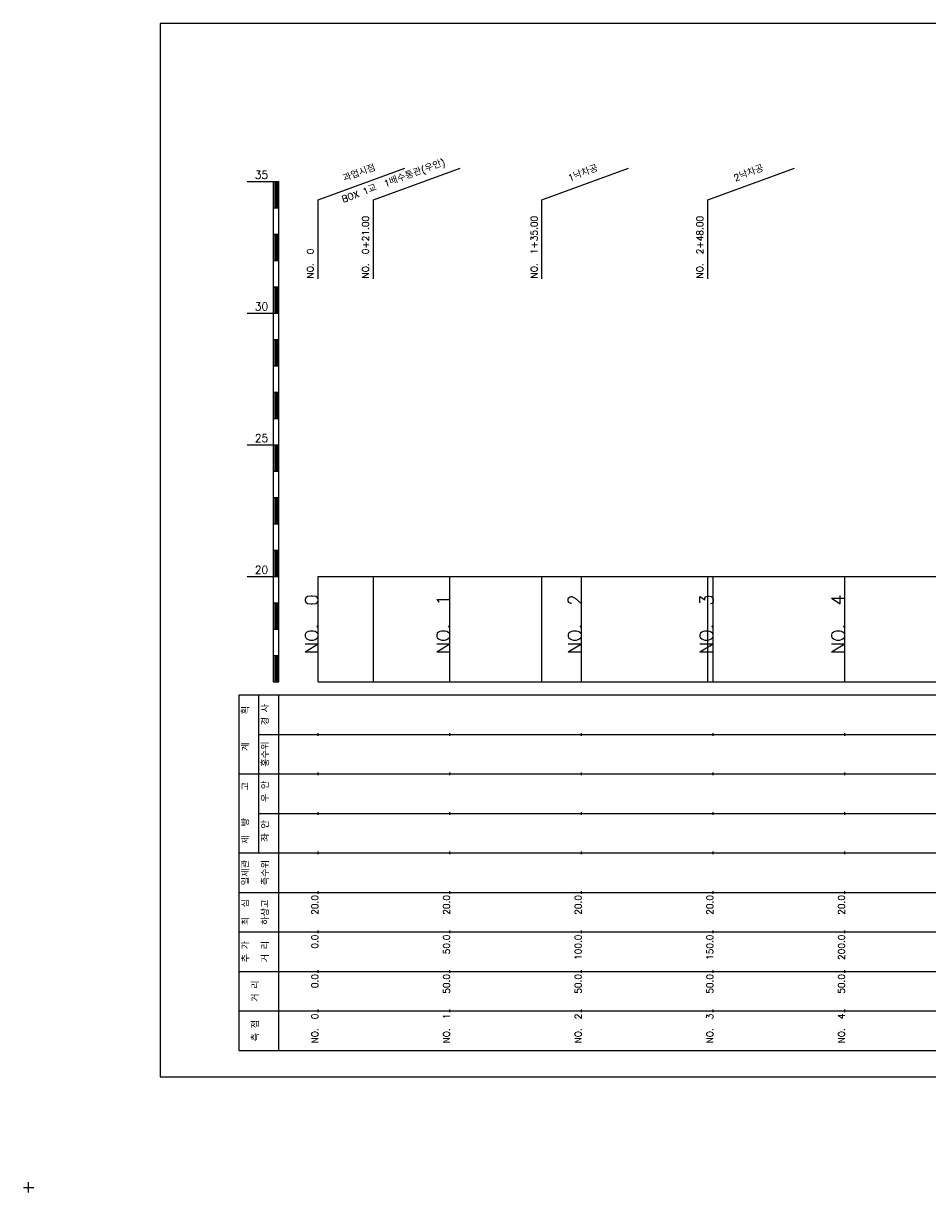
# Model space of a CAD drawing. Extents: x -2 to 685, y -2 to 1891.
# Tile 1 of 8: x -2 to 342, y -2 to 442. Entities that reach past the tile are written whole.
import ezdxf
from ezdxf.enums import TextEntityAlignment as Align

# ---------------------------------------------------------------- set-up
doc = ezdxf.new("R2010")
doc.units = 0
doc.header["$LTSCALE"] = 5
for name, color, linetype in [('BOX', 5, 'CONTINUOUS'), ('DT1', 3, 'CONTINUOUS'), ('LT1', 4, 'CONTINUOUS'), ('ST1', 7, 'CONTINUOUS')]:
    doc.layers.add(name, color=color, linetype=linetype)
doc.styles.add('GHS', font='ROMANS.shx', dxfattribs={"bigfont": 'GHS.shx'})

msp = doc.modelspace()

# ---------------------------------------------------------------- linework, layer by layer
at = {"layer": 'BOX'}
msp.add_lwpolyline([(50, 42), (650, 42), (650, 442), (50, 442), (50, 42)], dxfattribs=at)
at = {"layer": 'LT1', "linetype": 'CONTINUOUS'}
for p, q in [((110, 375), (142.89, 386.97)), ((131, 375), (163.89, 386.97)), ((195, 375), (227.89, 386.97)), ((258, 375), (290.89, 386.97)), ((110, 345), (110, 375)), ((131, 345), (131, 375)), ((195, 345), (195, 375)), ((258, 345), (258, 375))]:
    msp.add_line(p, q, dxfattribs=at)
at = {"layer": 'LT1'}
for p, q in [((83, 382), (93, 382)), ((93, 192), (93, 382)), ((93, 382), (95, 382)), ((95, 192), (95, 382)), ((93.5, 381.8), (93.5, 372.2)), ((94, 381.8), (94, 372.2)), ((94.5, 381.8), (94.5, 372.2)), ((93, 372), (95, 372)), ((93, 362), (95, 362)), ((93.5, 361.8), (93.5, 352.2)), ((94, 361.8), (94, 352.2)), ((94.5, 361.8), (94.5, 352.2)), ((93, 352), (95, 352)), ((93, 342), (95, 342)), ((93.5, 341.8), (93.5, 332.2)), ((94, 341.8), (94, 332.2)), ((94.5, 341.8), (94.5, 332.2)), ((83, 332), (93, 332)), ((93, 332), (95, 332)), ((93, 322), (95, 322)), ((93.5, 321.8), (93.5, 312.2)), ((94, 321.8), (94, 312.2)), ((94.5, 321.8), (94.5, 312.2)), ((93, 312), (95, 312)), ((93, 302), (95, 302)), ((93.5, 301.8), (93.5, 292.2)), ((94, 301.8), (94, 292.2)), ((94.5, 301.8), (94.5, 292.2)), ((93, 292), (95, 292)), ((83, 282), (93, 282)), ((93, 282), (95, 282)), ((93.5, 281.8), (93.5, 272.2)), ((94, 281.8), (94, 272.2)), ((94.5, 281.8), (94.5, 272.2)), ((93, 272), (95, 272)), ((93, 262), (95, 262)), ((93.5, 261.8), (93.5, 252.2)), ((94, 261.8), (94, 252.2)), ((94.5, 261.8), (94.5, 252.2)), ((93, 252), (95, 252)), ((93, 242), (95, 242)), ((93.5, 241.8), (93.5, 232.2)), ((94, 241.8), (94, 232.2)), ((94.5, 241.8), (94.5, 232.2)), ((83, 232), (93, 232)), ((93, 232), (95, 232)), ((110, 192), (110, 232)), ((131, 192), (131, 232)), ((160, 192), (160, 232)), ((195, 192), (195, 232)), ((210, 192), (210, 232)), ((258, 192), (258, 232)), ((260, 192), (260, 232)), ((310, 192), (310, 232)), ((110, 225.69), (110, 226.69)), ((160, 225.69), (160, 226.69)), ((210, 225.69), (210, 226.69)), ((260, 225.69), (260, 226.69)), ((310, 225.69), (310, 226.69)), ((93, 222), (95, 222)), ((93.5, 221.8), (93.5, 212.2)), ((94, 221.8), (94, 212.2)), ((94.5, 221.8), (94.5, 212.2)), ((93, 212), (95, 212)), ((93, 202), (95, 202)), ((93.5, 201.8), (93.5, 192.2)), ((94, 201.8), (94, 192.2)), ((94.5, 201.8), (94.5, 192.2)), ((93, 192), (95, 192)), ((110, 192), (610, 192)), ((110, 171.5), (110, 172.5)), ((160, 171.5), (160, 172.5)), ((210, 171.5), (210, 172.5)), ((260, 171.5), (260, 172.5)), ((310, 171.5), (310, 172.5)), ((110, 156.5), (110, 157.5)), ((160, 156.5), (160, 157.5)), ((210, 156.5), (210, 157.5)), ((260, 156.5), (260, 157.5)), ((310, 156.5), (310, 157.5)), ((110, 141.5), (110, 142.5)), ((160, 141.5), (160, 142.5)), ((210, 141.5), (210, 142.5)), ((260, 141.5), (260, 142.5)), ((310, 141.5), (310, 142.5)), ((110, 126.5), (110, 127.5)), ((160, 126.5), (160, 127.5)), ((210, 126.5), (210, 127.5)), ((260, 126.5), (260, 127.5)), ((310, 126.5), (310, 127.5)), ((110, 111.5), (110, 112.5)), ((160, 111.5), (160, 112.5)), ((210, 111.5), (210, 112.5)), ((260, 111.5), (260, 112.5)), ((310, 111.5), (310, 112.5)), ((110, 96.5), (110, 97.5)), ((160, 96.5), (160, 97.5)), ((210, 96.5), (210, 97.5)), ((260, 96.5), (260, 97.5)), ((310, 96.5), (310, 97.5)), ((110, 81.5), (110, 82.5)), ((160, 81.5), (160, 82.5)), ((210, 81.5), (210, 82.5)), ((260, 81.5), (260, 82.5)), ((310, 81.5), (310, 82.5)), ((110, 66.5), (110, 67.5)), ((160, 66.5), (160, 67.5)), ((210, 66.5), (210, 67.5)), ((260, 66.5), (260, 67.5)), ((310, 66.5), (310, 67.5))]:
    msp.add_line(p, q, dxfattribs=at)
msp.add_lwpolyline([(110, 232), (160, 232), (210, 232), (260, 232), (310, 232), (360, 232), (410, 232), (460, 232), (510, 232), (560, 232), (610, 232)], dxfattribs=at)
at = {"layer": 'ST1'}
for p, q in [((80, 52), (80, 187)), ((80, 187), (623, 187)), ((87.5, 157), (87.5, 187)), ((95, 52), (95, 187)), ((87.5, 172), (623, 172)), ((80, 157), (623, 157)), ((87.5, 127), (87.5, 157)), ((87.5, 142), (623, 142)), ((80, 127), (623, 127)), ((80, 112), (623, 112)), ((80, 97), (623, 97)), ((80, 82), (623, 82)), ((80, 67), (623, 67)), ((80, 52), (623, 52)), ((-2, 0), (2, 0)), ((0, -2), (0, 2))]:
    msp.add_line(p, q, dxfattribs=at)

# ---------------------------------------------------------------- texts
at = {"layer": 'DT1', "linetype": 'CONTINUOUS', "style": 'GHS'}
for s, rotation, p in [('과업시점', 20, (126, 383.99)), ('1배수통관(우안)', 20, (147, 383.99)), ('1낙차공', 20, (211, 383.99)), ('2낙차공', 20, (274, 383.99)), ('BOX 1교', 20, (126, 376.29)), ('경 사', 90, (91.25, 179.5)), ('  획', 90, (83.75, 179.5)), ('홍수위', 90, (91.25, 164.5)), ('   계', 90, (83.75, 164.5)), ('   고', 90, (83.75, 149.5)), (' 우 안', 90, (91.25, 149.5)), (' 제  방', 90, (83.75, 134.5)), (' 좌 안', 90, (91.25, 134.5)), ('일제관', 90, (83.75, 119.5)), ('측수위', 90, (91.25, 119.5)), ('최  심', 90, (83.75, 104.5)), ('하상고', 90, (91.25, 104.5)), ('추 가', 90, (83.75, 89.5)), ('거 리', 90, (91.25, 89.5)), ('거 리', 90, (87.5, 74.5)), ('측 점', 90, (87.5, 59.5))]:
    msp.add_text(s, height=2.5, rotation=rotation, dxfattribs=at).set_placement(p, align=Align.CENTER)
at = {"layer": 'DT1', "style": 'GHS'}
for s, p in [('35', (91, 383)), ('30', (91, 333)), ('25', (91, 283)), ('20', (91, 233))]:
    msp.add_text(s, height=3, dxfattribs=at).set_placement(p, align=Align.RIGHT)
at = {"layer": 'DT1', "linetype": 'CONTINUOUS', "style": 'GHS'}
for s, p in [('NO.  0+21.00 ', (129.25, 345.12)), ('NO.  1+35.00 ', (193.25, 345.12)), ('NO.  2+48.00 ', (256.25, 345.12)), ('NO.  0 ', (108.25, 345.12))]:
    msp.add_text(s, height=2.5, rotation=90, dxfattribs=at).set_placement(p)
at = {"layer": 'DT1', "style": 'GHS'}
for s, height, p in [('NO.  0', 5, (110, 225.19)), ('NO.  1', 5, (160, 225.19)), ('NO.  2', 5, (210, 225.19)), ('NO.  3', 5, (260, 225.19)), ('NO.  4', 5, (310, 225.19)), (' 20.0', 2.5, (110, 111)), (' 20.0', 2.5, (160, 111)), (' 20.0', 2.5, (210, 111)), (' 20.0', 2.5, (260, 111)), (' 20.0', 2.5, (310, 111)), ('     0.0', 2.5, (110, 96)), ('    50.0', 2.5, (160, 96)), ('   100.0', 2.5, (210, 96)), ('   150.0', 2.5, (260, 96)), ('   200.0', 2.5, (310, 96)), ('   0.0', 2.5, (110, 81)), ('  50.0', 2.5, (160, 81)), ('  50.0', 2.5, (210, 81)), ('  50.0', 2.5, (260, 81)), ('  50.0', 2.5, (310, 81)), ('NO.  0', 2.5, (110, 66)), ('NO.  1', 2.5, (160, 66)), ('NO.  2', 2.5, (210, 66)), ('NO.  3', 2.5, (260, 66)), ('NO.  4', 2.5, (310, 66))]:
    msp.add_text(s, height=height, rotation=90, dxfattribs=at).set_placement(p, align=Align.RIGHT)

doc.saveas('drawing.dxf')
